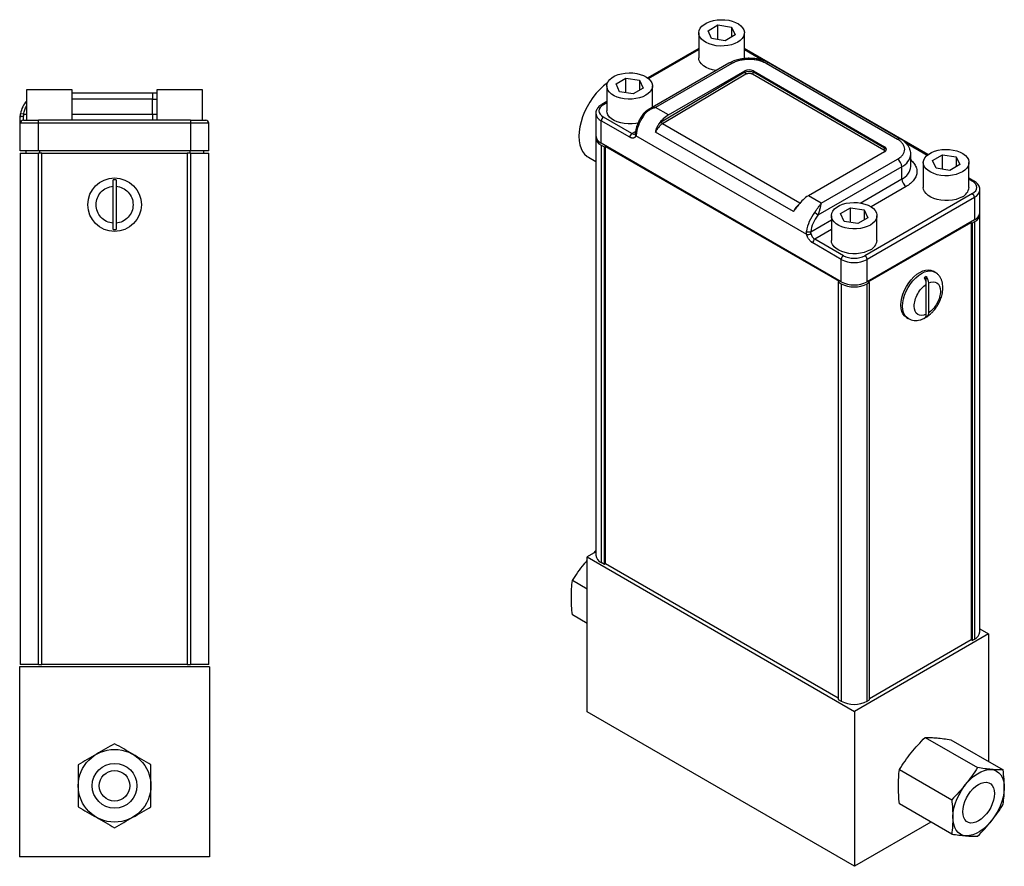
# Model space of a CAD drawing. Header units: inches. Extents: x 1.4 to 26.4, y 2.7 to 20.
# Tile 2 of 2: x 16.3 to 26.4, y 7.3 to 16. Entities that reach past the tile are written whole.
import ezdxf

# ---------------------------------------------------------------- set-up
doc = ezdxf.new("R2010")
doc.units = ezdxf.units.IN
doc.header["$LTSCALE"] = 2
doc.header["$MEASUREMENT"] = 0

msp = doc.modelspace()

# ---------------------------------------------------------------- linework, layer by layer
at = {"color": 7, "linetype": 'Continuous', "lineweight": 25}
for p, q in [((23.326, 15.865), (23.428, 15.924)), ((23.428, 15.924), (23.567, 15.902)), ((23.428, 15.774), (23.428, 15.924)), ((23.567, 15.902), (23.605, 15.822)), ((23.567, 15.902), (23.567, 15.8)), ((23.231, 15.843), (23.231, 15.588)), ((23.363, 15.784), (23.326, 15.865)), ((23.503, 15.763), (23.363, 15.784)), ((23.605, 15.822), (23.503, 15.763)), ((23.7, 15.588), (23.7, 15.843)), ((23.231, 15.683), (22.707, 15.38)), ((25.586, 14.594), (23.7, 15.683)), ((23.7, 15.588), (23.699, 15.579)), ((23.539, 15.531), (22.712, 15.054)), ((23.571, 15.528), (22.787, 15.076)), ((25.273, 14.75), (23.924, 15.528)), ((25.304, 14.753), (23.955, 15.531)), ((22.381, 15.319), (22.483, 15.378)), ((22.483, 15.378), (22.623, 15.357)), ((22.483, 15.229), (22.483, 15.378)), ((23.703, 15.439), (22.846, 14.927)), ((23.714, 15.42), (22.857, 14.908)), ((22.92, 15), (23.703, 15.452)), ((23.703, 15.439), (23.703, 15.452)), ((23.781, 15.421), (25.13, 14.643)), ((23.792, 15.452), (25.14, 14.673)), ((23.792, 15.439), (23.792, 15.452)), ((25.14, 14.661), (23.792, 15.439)), ((22.286, 15.298), (22.286, 15.043)), ((22.418, 15.239), (22.381, 15.319)), ((22.66, 15.276), (22.558, 15.217)), ((22.623, 15.357), (22.66, 15.276)), ((22.623, 15.357), (22.623, 15.255)), ((22.755, 15.079), (22.755, 15.298)), ((16.327, 15.258), (16.327, 14.946)), ((16.562, 15.258), (16.327, 15.258)), ((16.796, 15.258), (16.562, 15.258)), ((16.796, 14.946), (16.796, 15.258)), ((16.796, 15.226), (17.619, 15.226)), ((17.619, 15.226), (17.619, 15.163)), ((17.619, 15.226), (17.663, 15.226)), ((17.663, 15.258), (17.663, 14.946)), ((17.898, 15.258), (17.663, 15.258)), ((18.132, 15.258), (17.898, 15.258)), ((18.132, 14.946), (18.132, 15.258)), ((22.558, 15.217), (22.418, 15.239)), ((17.619, 15.008), (17.619, 15.163)), ((22.286, 15.137), (22.235, 15.108)), ((22.92, 15), (22.787, 15.076)), ((16.296, 15.008), (16.265, 15.013)), ((16.293, 14.946), (16.293, 14.987)), ((17.619, 15.008), (17.619, 14.946)), ((22.174, 15.017), (22.174, 14.787)), ((22.544, 14.809), (22.251, 14.979)), ((22.716, 15.056), (22.712, 15.053)), ((16.449, 14.915), (16.262, 14.915)), ((16.262, 14.633), (16.262, 14.915)), ((16.449, 14.915), (16.449, 14.946)), ((18.01, 14.946), (16.449, 14.946)), ((18.01, 14.915), (16.449, 14.915)), ((16.449, 14.633), (16.449, 14.915)), ((18.01, 14.946), (18.01, 14.915)), ((18.198, 14.915), (18.01, 14.915)), ((18.01, 14.915), (18.01, 14.633)), ((18.198, 14.633), (18.198, 14.915)), ((22.229, 14.71), (22.229, 14.94)), ((22.522, 14.771), (22.229, 14.94)), ((22.174, 14.767), (22.174, 10.481)), ((24.339, 13.772), (22.584, 14.785)), ((24.202, 14.008), (22.787, 14.825)), ((24.695, 13.287), (22.229, 14.71)), ((22.229, 14.691), (22.262, 14.672)), ((22.229, 14.691), (22.229, 10.404)), ((22.262, 14.672), (22.273, 14.678)), ((22.262, 10.385), (22.262, 14.672)), ((22.273, 14.678), (24.672, 13.293)), ((22.273, 10.391), (22.273, 14.678)), ((25.14, 14.661), (25.14, 14.673)), ((16.449, 14.633), (16.262, 14.633)), ((16.262, 14.609), (16.262, 9.359)), ((16.262, 14.609), (16.45, 14.609)), ((16.318, 14.633), (16.318, 14.609)), ((18.01, 14.633), (16.449, 14.633)), ((16.45, 9.359), (16.45, 14.609)), ((16.482, 14.609), (16.45, 14.609)), ((16.482, 9.359), (16.482, 14.609)), ((16.482, 14.609), (17.977, 14.609)), ((17.977, 14.609), (17.977, 9.359)), ((18.01, 14.609), (17.977, 14.609)), ((18.198, 14.633), (18.01, 14.633)), ((18.01, 14.609), (18.01, 9.359)), ((18.01, 14.609), (18.198, 14.609)), ((18.142, 14.633), (18.142, 14.609)), ((18.198, 9.359), (18.198, 14.609)), ((22.097, 14.566), (22.174, 14.521)), ((25.14, 14.622), (24.357, 14.17)), ((25.408, 14.47), (25.408, 14.597)), ((25.632, 14.533), (25.734, 14.592)), ((25.734, 14.592), (25.874, 14.57)), ((25.734, 14.443), (25.734, 14.592)), ((25.874, 14.57), (25.911, 14.49)), ((25.874, 14.57), (25.874, 14.468)), ((25.317, 14.469), (24.454, 13.971)), ((24.489, 14.094), (25.273, 14.546)), ((25.317, 14.343), (25.317, 14.469)), ((25.537, 14.512), (25.537, 14.256)), ((25.67, 14.453), (25.632, 14.533)), ((25.911, 14.49), (25.809, 14.431)), ((26.006, 14.256), (26.006, 14.512)), ((25.809, 14.431), (25.67, 14.453)), ((17.215, 13.889), (17.215, 14.268)), ((17.245, 14.268), (17.245, 13.889)), ((26.057, 14.322), (26.006, 14.351)), ((24.489, 14.094), (24.357, 14.17)), ((26.041, 14.193), (24.938, 13.555)), ((26.118, 14.001), (26.118, 14.231)), ((26.063, 14.154), (24.96, 13.517)), ((26.063, 14.154), (26.063, 13.924)), ((24.593, 13.966), (24.593, 13.711)), ((24.688, 13.988), (24.79, 14.047)), ((24.725, 13.907), (24.688, 13.988)), ((24.79, 14.047), (24.929, 14.025)), ((24.79, 13.897), (24.79, 14.047)), ((24.929, 14.025), (24.967, 13.945)), ((24.929, 14.025), (24.929, 13.923)), ((25.061, 13.711), (25.061, 13.966)), ((26.118, 9.694), (26.118, 13.981)), ((24.864, 13.886), (24.725, 13.907)), ((24.967, 13.945), (24.864, 13.886)), ((26.063, 13.924), (24.96, 13.287)), ((24.972, 13.287), (26.03, 13.897)), ((26.03, 13.897), (26.04, 13.891)), ((26.03, 13.897), (26.03, 9.61)), ((26.063, 13.904), (26.04, 13.891)), ((26.04, 13.891), (26.04, 9.604)), ((26.063, 13.904), (26.063, 9.618)), ((24.695, 13.517), (24.401, 13.686)), ((24.717, 13.555), (24.423, 13.725)), ((24.695, 13.287), (24.695, 13.517)), ((24.96, 13.287), (24.96, 13.517)), ((25.656, 13.387), (25.638, 13.398)), ((24.672, 13.293), (24.661, 13.287)), ((24.661, 13.287), (24.694, 13.268)), ((24.661, 13.287), (24.661, 9)), ((24.694, 13.268), (24.694, 8.981)), ((24.983, 13.281), (24.96, 13.268)), ((24.96, 8.981), (24.96, 13.268)), ((24.983, 13.281), (24.972, 13.287)), ((24.983, 8.994), (24.983, 13.281)), ((25.568, 13.263), (25.568, 13.341)), ((25.568, 12.954), (25.568, 13.263)), ((25.589, 13.275), (25.589, 12.966)), ((25.568, 12.925), (25.568, 12.954)), ((25.363, 12.921), (25.381, 12.911)), ((22.153, 10.502), (22.174, 10.524)), ((22.174, 10.514), (22.084, 10.462)), ((22.084, 10.462), (24.829, 8.877)), ((22.084, 8.871), (22.084, 10.462)), ((22.262, 10.385), (22.229, 10.404)), ((22.273, 10.391), (22.262, 10.385)), ((24.661, 9.012), (22.273, 10.391)), ((22.084, 10.132), (21.933, 10.219)), ((22.084, 9.779), (21.933, 9.867)), ((26.118, 9.724), (26.207, 9.673)), ((26.207, 9.673), (24.829, 8.877)), ((26.03, 9.61), (24.983, 9.006)), ((26.04, 9.604), (26.03, 9.61)), ((26.04, 9.604), (26.063, 9.618)), ((26.207, 9.673), (26.207, 8.363)), ((18.204, 9.334), (16.255, 9.334)), ((16.255, 9.334), (16.255, 7.385)), ((16.45, 9.359), (16.262, 9.359)), ((16.45, 9.359), (16.482, 9.359)), ((17.977, 9.359), (16.482, 9.359)), ((17.977, 9.359), (18.01, 9.359)), ((18.198, 9.359), (18.01, 9.359)), ((18.204, 9.334), (18.204, 7.385)), ((24.661, 9), (24.694, 8.981)), ((24.96, 8.981), (24.983, 8.994)), ((24.829, 7.286), (22.084, 8.871)), ((24.829, 8.877), (24.829, 7.286)), ((25.556, 8.609), (26.094, 8.299)), ((25.821, 8.585), (26.358, 8.275)), ((25.292, 8.28), (25.829, 7.97)), ((25.829, 7.617), (25.292, 7.927)), ((25.616, 7.74), (24.829, 7.286)), ((18.204, 7.385), (16.255, 7.385))]:
    msp.add_line(p, q, dxfattribs=at)
at = {"color": 8, "linetype": 'Continuous', "lineweight": 25}
for p, q in [((22.714, 15.374), (23.231, 15.672)), ((23.7, 15.672), (23.898, 15.557)), ((17.619, 15.163), (16.796, 15.163)), ((17.619, 15.163), (17.663, 15.163)), ((22.251, 15.106), (22.286, 15.127)), ((16.296, 15.008), (16.327, 15.008)), ((16.796, 15.008), (17.619, 15.008)), ((17.619, 15.008), (17.663, 15.008)), ((24.27, 14.093), (22.857, 14.908)), ((22.544, 14.809), (22.582, 14.831)), ((25.348, 14.72), (25.578, 14.588)), ((16.458, 14.633), (16.458, 14.609)), ((18.002, 14.633), (18.002, 14.609)), ((24.89, 14.096), (25.317, 14.343)), ((25.361, 14.266), (25, 14.058)), ((26.006, 14.34), (26.041, 14.32)), ((24.381, 13.802), (24.593, 13.925)), ((24.593, 13.823), (24.423, 13.725))]:
    msp.add_line(p, q, dxfattribs=at)
at = {"color": 7, "linetype": 'Continuous', "lineweight": 25, "flags": 128}
for points in [[(23.631, 15.747), (23.601, 15.733), (23.566, 15.721), (23.529, 15.713), (23.49, 15.709), (23.45, 15.708), (23.411, 15.711), (23.373, 15.719), (23.338, 15.729), (23.307, 15.743), (23.28, 15.76), (23.258, 15.78), (23.243, 15.801), (23.233, 15.823), (23.231, 15.846), (23.235, 15.869), (23.246, 15.891), (23.263, 15.912), (23.286, 15.93), (23.314, 15.947), (23.347, 15.96), (23.382, 15.97), (23.421, 15.976), (23.46, 15.978), (23.5, 15.977), (23.539, 15.972), (23.575, 15.963), (23.609, 15.95), (23.638, 15.935), (23.662, 15.916), (23.681, 15.896), (23.693, 15.874), (23.699, 15.852), (23.698, 15.829), (23.691, 15.806), (23.677, 15.785), (23.657, 15.765), (23.631, 15.747)], [(23.409, 15.456), (23.373, 15.463), (23.338, 15.474), (23.307, 15.488), (23.28, 15.505), (23.258, 15.524), (23.243, 15.546), (23.233, 15.568), (23.231, 15.588)], [(22.686, 15.202), (22.656, 15.187), (22.622, 15.176), (22.584, 15.168), (22.545, 15.163), (22.506, 15.163), (22.466, 15.166), (22.429, 15.173), (22.393, 15.184), (22.362, 15.198), (22.335, 15.215), (22.314, 15.234), (22.298, 15.255), (22.289, 15.278), (22.286, 15.301), (22.29, 15.323), (22.301, 15.345), (22.318, 15.366), (22.341, 15.385), (22.369, 15.401), (22.402, 15.414), (22.438, 15.424), (22.476, 15.431), (22.516, 15.433), (22.555, 15.432), (22.594, 15.426), (22.63, 15.417), (22.664, 15.405), (22.693, 15.389), (22.717, 15.371), (22.736, 15.351), (22.749, 15.329), (22.754, 15.306), (22.754, 15.283), (22.746, 15.261), (22.732, 15.239), (22.712, 15.22), (22.686, 15.202)], [(22.294, 15.332), (22.292, 15.33), (22.252, 15.299), (22.214, 15.263), (22.177, 15.223), (22.143, 15.179), (22.111, 15.133), (22.083, 15.084), (22.058, 15.033), (22.037, 14.981), (22.021, 14.929), (22.009, 14.878), (22.002, 14.828), (21.999, 14.781), (22.002, 14.736), (22.009, 14.694), (22.021, 14.657), (22.037, 14.624), (22.058, 14.597), (22.083, 14.575), (22.097, 14.566)], [(16.293, 14.987), (16.287, 14.986), (16.281, 14.986), (16.276, 14.985), (16.271, 14.983), (16.267, 14.982), (16.264, 14.98), (16.262, 14.978), (16.262, 14.976)], [(22.607, 14.917), (22.584, 14.912), (22.545, 14.908), (22.506, 14.908), (22.466, 14.911), (22.429, 14.918), (22.393, 14.929), (22.362, 14.943), (22.335, 14.96), (22.314, 14.979), (22.298, 15), (22.289, 15.023), (22.286, 15.043)], [(25.938, 14.416), (25.907, 14.401), (25.873, 14.389), (25.836, 14.381), (25.797, 14.377), (25.757, 14.376), (25.718, 14.38), (25.68, 14.387), (25.645, 14.398), (25.613, 14.412), (25.586, 14.429), (25.565, 14.448), (25.549, 14.469), (25.54, 14.491), (25.537, 14.514), (25.542, 14.537), (25.552, 14.559), (25.57, 14.58), (25.593, 14.599), (25.621, 14.615), (25.653, 14.628), (25.689, 14.638), (25.727, 14.644), (25.767, 14.647), (25.806, 14.645), (25.845, 14.64), (25.882, 14.631), (25.915, 14.619), (25.944, 14.603), (25.969, 14.585), (25.987, 14.565), (26, 14.543), (26.006, 14.52), (26.005, 14.497), (25.997, 14.475), (25.983, 14.453), (25.963, 14.433), (25.938, 14.416)], [(25.938, 14.161), (25.907, 14.146), (25.873, 14.134), (25.836, 14.126), (25.797, 14.122), (25.757, 14.121), (25.718, 14.125), (25.68, 14.132), (25.645, 14.143), (25.613, 14.157), (25.586, 14.174), (25.565, 14.193), (25.549, 14.214), (25.54, 14.236), (25.537, 14.256)], [(24.993, 13.87), (24.962, 13.856), (24.928, 13.844), (24.891, 13.836), (24.852, 13.832), (24.812, 13.831), (24.773, 13.835), (24.735, 13.842), (24.7, 13.852), (24.669, 13.867), (24.642, 13.883), (24.62, 13.903), (24.604, 13.924), (24.595, 13.946), (24.593, 13.969), (24.597, 13.992), (24.608, 14.014), (24.625, 14.035), (24.648, 14.053), (24.676, 14.07), (24.708, 14.083), (24.744, 14.093), (24.783, 14.099), (24.822, 14.101), (24.862, 14.1), (24.9, 14.095), (24.937, 14.086), (24.97, 14.073), (25, 14.058), (25.024, 14.04), (25.043, 14.019), (25.055, 13.997), (25.061, 13.975), (25.06, 13.952), (25.053, 13.929), (25.039, 13.908), (25.018, 13.888), (24.993, 13.87)], [(24.993, 13.615), (24.962, 13.601), (24.928, 13.589), (24.891, 13.581), (24.852, 13.576), (24.812, 13.576), (24.773, 13.579), (24.735, 13.587), (24.7, 13.597), (24.669, 13.611), (24.642, 13.628), (24.62, 13.648), (24.604, 13.669), (24.595, 13.691), (24.593, 13.711)], [(25.363, 12.921), (25.363, 12.921), (25.344, 12.937), (25.328, 12.957), (25.316, 12.983), (25.309, 13.013), (25.307, 13.047), (25.309, 13.084), (25.316, 13.122), (25.328, 13.161), (25.344, 13.201), (25.363, 13.239), (25.387, 13.275), (25.413, 13.308), (25.441, 13.338), (25.471, 13.364), (25.501, 13.384), (25.531, 13.399), (25.561, 13.408), (25.589, 13.41), (25.615, 13.407), (25.638, 13.398)], [(26.333, 8.224), (26.349, 8.196), (26.36, 8.163), (26.367, 8.126), (26.368, 8.085), (26.365, 8.042), (26.357, 7.997), (26.344, 7.95), (26.327, 7.904), (26.306, 7.858), (26.28, 7.814), (26.252, 7.772), (26.221, 7.733), (26.187, 7.698), (26.153, 7.668), (26.117, 7.642), (26.081, 7.623), (26.045, 7.609), (26.011, 7.601), (25.978, 7.599), (25.948, 7.604), (25.92, 7.615), (25.896, 7.633), (25.876, 7.656), (25.86, 7.684), (25.849, 7.717), (25.843, 7.754), (25.841, 7.794), (25.844, 7.838), (25.852, 7.883), (25.865, 7.929), (25.882, 7.976), (25.904, 8.021), (25.929, 8.066), (25.958, 8.108), (25.989, 8.146), (26.022, 8.181), (26.057, 8.212), (26.093, 8.237), (26.129, 8.257), (26.164, 8.271), (26.199, 8.279), (26.231, 8.28), (26.262, 8.275), (26.289, 8.264), (26.313, 8.247), (26.333, 8.224)], [(26.245, 8.115), (26.257, 8.092), (26.265, 8.065), (26.267, 8.034), (26.265, 8), (26.257, 7.964), (26.245, 7.927), (26.229, 7.891), (26.209, 7.856), (26.186, 7.824), (26.16, 7.796), (26.133, 7.771), (26.105, 7.752), (26.077, 7.739), (26.049, 7.731), (26.023, 7.73), (26, 7.736), (25.98, 7.747), (25.964, 7.765), (25.952, 7.787), (25.945, 7.815), (25.942, 7.846), (25.945, 7.88), (25.952, 7.916), (25.964, 7.952), (25.98, 7.989), (26, 8.023), (26.023, 8.055), (26.049, 8.084), (26.077, 8.108), (26.105, 8.127), (26.133, 8.141), (26.16, 8.148), (26.186, 8.149), (26.209, 8.144), (26.229, 8.132), (26.245, 8.115)]]:
    msp.add_lwpolyline(points, dxfattribs=at)
at = {"color": 8, "linetype": 'Continuous', "lineweight": 25, "flags": 128}
for points in [[(22.674, 15.007), (22.67, 15.009), (22.667, 15.011), (22.664, 15.012), (22.662, 15.012), (22.661, 15.011)], [(22.591, 14.814), (22.587, 14.817), (22.584, 14.82), (22.582, 14.823), (22.581, 14.826), (22.581, 14.827)], [(25.381, 12.911), (25.361, 12.926), (25.345, 12.947), (25.334, 12.973), (25.327, 13.003), (25.324, 13.037), (25.327, 13.073), (25.334, 13.112), (25.345, 13.151), (25.361, 13.19), (25.381, 13.229), (25.404, 13.265), (25.43, 13.298), (25.459, 13.328), (25.488, 13.353), (25.519, 13.374), (25.549, 13.389), (25.579, 13.397), (25.607, 13.4), (25.633, 13.397), (25.656, 13.387), (25.657, 13.387)]]:
    msp.add_lwpolyline(points, dxfattribs=at)
at = {"color": 7, "linetype": 'Continuous', "lineweight": 25}
for centre, radius in [((17.23, 14.079), 0.275), ((17.23, 8.113), 0.373), ((17.23, 8.113), 0.23), ((17.23, 8.113), 0.157)]:
    msp.add_circle(centre, radius, dxfattribs=at)
at = {"color": 8, "linetype": 'Continuous', "lineweight": 25}
for centre, radius, start, end in [((23.552, 15.503), 0.0314, 54.3824, 114.3071), ((23.942, 15.503), 0.0314, 65.6929, 125.6176), ((22.242, 15.094), 0.0157, 54.4134, 113.9524), ((22.268, 15.027), 0.0945, 186.1206, 245.5881), ((22.563, 14.834), 0.0308, 233.7319, 294.9593), ((22.599, 14.802), 0.0226, 161.5235, 229.8511), ((25.291, 14.724), 0.0315, 65.9338, 125.5966), ((25.253, 14.612), 0.156, 294.0843, 354.4934), ((25.253, 14.485), 0.156, 294.0743, 354.6056), ((26.051, 14.307), 0.0157, 66.0303, 125.5881), ((26.026, 14.239), 0.0922, 293.6575, 355.412), ((24.381, 13.929), 0.195, 127.3576, 156.2576)]:
    msp.add_arc(centre, radius, start, end, dxfattribs=at)
at = {"color": 7, "linetype": 'Continuous', "lineweight": 25}
for centre, radius, start, end in [((23.747, 15.367), 0.0961, 62.6097, 117.3903), ((23.727, 15.44), 0.0234, 183.6388, 237.5208), ((23.768, 15.44), 0.0231, 303.2297, 357.3477), ((16.512, 14.976), 0.25, 137.5189, 171.4559), ((22.277, 14.938), 0.048, 122.6055, 177.3945), ((22.988, 14.757), 0.401, 141.347, 171.7316), ((23.094, 14.713), 0.336, 121.3292, 144.4669), ((16.293, 14.915), 0.0312, 90, 180), ((18.167, 14.915), 0.0313, 0, 90), ((22.961, 14.75), 0.19, 123.1116, 156.5236), ((22.87, 14.928), 0.0234, 183.6388, 237.5208), ((22.268, 14.796), 0.0943, 185.6948, 245.6253), ((22.264, 14.773), 0.0896, 177.766, 246.9277), ((22.57, 14.769), 0.048, 122.6055, 177.3945), ((25.13, 14.648), 0.0273, 290.7834, 69.2166), ((25.117, 14.662), 0.0231, 303.2297, 357.3477), ((25.221, 14.465), 0.0961, 2.6055, 57.3945), ((17.23, 14.079), 0.255, 86.6252, 93.3748), ((25.413, 14.347), 0.0961, 182.6055, 237.3945), ((24.531, 13.884), 0.336, 121.3292, 144.4669), ((25.889, 14.268), 0.118, 294.4756, 354.2042), ((26.015, 14.152), 0.048, 2.6055, 57.3945), ((24.734, 13.748), 0.401, 141.347, 171.7316), ((24.357, 13.889), 0.127, 40.1489, 59.9206), ((26.025, 14.01), 0.0943, 294.3747, 354.3052), ((26.03, 13.985), 0.0873, 292.0528, 3.2534), ((17.23, 14.079), 0.255, 266.6252, 273.3748), ((24.363, 13.855), 0.0558, 241.5925, 288.1808), ((24.344, 13.848), 0.0761, 265.9189, 299.4458), ((24.476, 13.807), 0.0977, 194.6814, 237.1121), ((24.449, 13.684), 0.048, 122.6055, 177.3945), ((24.944, 13.723), 0.118, 294.4756, 354.2042), ((24.742, 13.515), 0.048, 122.6055, 177.3945), ((24.912, 13.515), 0.048, 2.6055, 57.3945), ((24.827, 13.773), 0.288, 242.6097, 297.3903), ((24.827, 13.524), 0.289, 242.6097, 297.3903), ((24.827, 13.543), 0.288, 242.6097, 297.3903), ((25.677, 13.127), 0.24, 117.0735, 122.9212), ((25.438, 13.127), 0.24, 297.0735, 302.9212), ((22.268, 10.49), 0.0946, 185.6948, 245.6253), ((26.024, 9.704), 0.0946, 294.3747, 354.3052), ((24.827, 9.237), 0.289, 242.6097, 297.3903)]:
    msp.add_arc(centre, radius, start, end, dxfattribs=at)
for points, knots in [([(23.747, 15.582), (23.733, 15.582), (23.712, 15.581), (23.682, 15.578), (23.657, 15.574), (23.628, 15.567), (23.599, 15.559), (23.57, 15.547), (23.55, 15.538), (23.541, 15.532), (23.539, 15.531)], [0, 0, 0, 0, 0.192408, 0.271113, 0.401058, 0.53504, 0.677953, 0.826234, 0.978645, 1, 1, 1, 1]), ([(23.955, 15.531), (23.946, 15.536), (23.928, 15.546), (23.897, 15.558), (23.864, 15.568), (23.834, 15.575), (23.807, 15.579), (23.779, 15.581), (23.759, 15.582), (23.747, 15.582)], [0, 0, 0, 0, 0.14992, 0.317119, 0.475588, 0.625731, 0.7341, 0.849765, 1, 1, 1, 1]), ([(23.924, 15.528), (23.922, 15.53), (23.918, 15.532), (23.911, 15.536), (23.904, 15.539), (23.896, 15.542), (23.885, 15.547), (23.869, 15.553), (23.846, 15.559), (23.823, 15.564), (23.79, 15.569), (23.747, 15.572), (23.704, 15.569), (23.672, 15.564), (23.648, 15.559), (23.626, 15.553), (23.608, 15.546), (23.593, 15.54), (23.582, 15.534), (23.574, 15.53), (23.571, 15.528)], [0, 0, 0, 0, 0.0233358, 0.0466288, 0.0699105, 0.0932121, 0.1165649, 0.1783022, 0.2400921, 0.3044035, 0.3687678, 0.5000056, 0.6312435, 0.695555, 0.7599192, 0.8216565, 0.8834464, 0.92231, 0.9611128, 1, 1, 1, 1]), ([(23.714, 15.42), (23.715, 15.421), (23.717, 15.422), (23.72, 15.424), (23.724, 15.425), (23.73, 15.427), (23.738, 15.428), (23.748, 15.429), (23.757, 15.429), (23.765, 15.427), (23.772, 15.425), (23.777, 15.423), (23.78, 15.422), (23.781, 15.421)], [0, 0, 0, 0, 0.052807, 0.110427, 0.172871, 0.240209, 0.391537, 0.500059, 0.608835, 0.759895, 0.848708, 0.928714, 1, 1, 1, 1]), ([(22.235, 15.108), (22.234, 15.107), (22.226, 15.103), (22.213, 15.093), (22.197, 15.078), (22.185, 15.061), (22.177, 15.042), (22.173, 15.027), (22.174, 15.018), (22.174, 15.016)], [0, 0, 0, 0, 0.038295, 0.215669, 0.396137, 0.578755, 0.763591, 0.953276, 1, 1, 1, 1]), ([(22.787, 15.076), (22.785, 15.076), (22.78, 15.074), (22.77, 15.071), (22.756, 15.066), (22.741, 15.059), (22.725, 15.051), (22.711, 15.042), (22.699, 15.033), (22.689, 15.024), (22.681, 15.016), (22.677, 15.01), (22.674, 15.007)], [0, 0, 0, 0, 0.046628, 0.125031, 0.250332, 0.385259, 0.500578, 0.630246, 0.749651, 0.835735, 0.91911, 1, 1, 1, 1]), ([(16.262, 14.976), (16.262, 14.978), (16.262, 14.982), (16.262, 14.988), (16.262, 14.994), (16.263, 15), (16.264, 15.007), (16.264, 15.011), (16.265, 15.013)], [0, 0, 0, 0, 0.1659192, 0.3315248, 0.4972784, 0.6636401, 0.8310651, 1, 1, 1, 1]), ([(16.262, 14.915), (16.262, 14.915), (16.262, 14.915), (16.262, 14.915), (16.262, 14.916), (16.262, 14.917), (16.262, 14.919), (16.262, 14.924), (16.262, 14.931), (16.262, 14.94), (16.262, 14.95), (16.262, 14.959), (16.262, 14.967), (16.262, 14.973), (16.262, 14.976)], [0, 0, 0, 0, 0.048984, 0.097724, 0.14639, 0.195159, 0.244202, 0.372023, 0.500031, 0.627852, 0.755859, 0.837333, 0.918445, 1, 1, 1, 1]), ([(22.661, 15.011), (22.66, 15.009), (22.653, 15.001), (22.642, 14.985), (22.633, 14.971), (22.629, 14.964)], [0, 0, 0, 0, 0.138451, 0.558182, 1, 1, 1, 1]), ([(22.712, 15.054), (22.703, 15.048), (22.683, 15.036), (22.669, 15.02), (22.661, 15.011)], [0, 0, 0, 0, 0.487188, 1, 1, 1, 1]), ([(22.629, 14.964), (22.623, 14.952), (22.614, 14.936), (22.603, 14.911), (22.595, 14.89), (22.588, 14.865), (22.583, 14.844), (22.582, 14.831), (22.582, 14.827)], [0, 0, 0, 0, 0.259602, 0.365173, 0.539222, 0.718086, 0.908222, 1, 1, 1, 1]), ([(22.787, 14.825), (22.788, 14.828), (22.789, 14.834), (22.791, 14.841), (22.793, 14.849), (22.796, 14.858), (22.8, 14.869), (22.805, 14.88), (22.81, 14.89), (22.816, 14.9), (22.82, 14.905), (22.821, 14.908)], [0, 0, 0, 0, 0.103438, 0.18667, 0.249696, 0.381921, 0.499629, 0.640136, 0.770202, 0.890058, 1, 1, 1, 1]), ([(22.584, 14.785), (22.584, 14.784), (22.583, 14.782), (22.581, 14.779), (22.579, 14.776), (22.577, 14.773), (22.574, 14.769), (22.568, 14.766), (22.56, 14.763), (22.551, 14.762), (22.543, 14.763), (22.535, 14.765), (22.529, 14.768), (22.524, 14.77), (22.522, 14.771)], [0, 0, 0, 0, 0.048984, 0.097724, 0.14639, 0.195159, 0.244202, 0.372023, 0.500031, 0.627852, 0.755859, 0.837333, 0.918445, 1, 1, 1, 1]), ([(22.577, 14.81), (22.577, 14.809), (22.576, 14.806), (22.576, 14.806), (22.576, 14.806), (22.576, 14.806)], [0, 0, 0, 0, 0.288061, 0.764725, 1, 1, 1, 1]), ([(22.581, 14.827), (22.581, 14.823), (22.58, 14.816), (22.578, 14.812), (22.578, 14.81)], [0, 0, 0, 0, 0.569609, 1, 1, 1, 1]), ([(22.591, 14.814), (22.59, 14.812), (22.59, 14.809), (22.589, 14.804), (22.588, 14.799), (22.587, 14.794), (22.586, 14.789), (22.585, 14.787), (22.584, 14.785)], [0, 0, 0, 0, 0.168935, 0.33636, 0.502722, 0.668475, 0.834081, 1, 1, 1, 1]), ([(25.273, 14.546), (25.275, 14.547), (25.279, 14.55), (25.285, 14.554), (25.291, 14.558), (25.296, 14.562), (25.305, 14.568), (25.315, 14.578), (25.326, 14.591), (25.334, 14.604), (25.343, 14.623), (25.348, 14.648), (25.343, 14.673), (25.334, 14.692), (25.326, 14.705), (25.315, 14.718), (25.304, 14.728), (25.293, 14.737), (25.283, 14.744), (25.276, 14.748), (25.273, 14.75)], [0, 0, 0, 0, 0.023336, 0.046629, 0.069911, 0.093212, 0.116565, 0.178302, 0.240092, 0.304403, 0.368768, 0.500006, 0.631244, 0.695555, 0.759919, 0.821657, 0.883446, 0.92231, 0.961113, 1, 1, 1, 1]), ([(25.408, 14.596), (25.408, 14.597), (25.409, 14.608), (25.405, 14.63), (25.396, 14.659), (25.38, 14.686), (25.361, 14.71), (25.336, 14.732), (25.317, 14.746), (25.305, 14.752), (25.304, 14.753)], [0, 0, 0, 0, 0.015724, 0.172825, 0.339954, 0.494841, 0.654331, 0.816724, 0.979183, 1, 1, 1, 1]), ([(17.215, 13.889), (17.167, 13.893), (17.123, 13.915), (17.058, 13.985), (17.04, 14.031), (17.04, 14.127), (17.058, 14.173), (17.123, 14.243), (17.167, 14.264), (17.215, 14.268)], [0, 0, 0, 0, 0.25, 0.25, 0.5, 0.5, 0.75, 0.75, 1, 1, 1, 1]), ([(17.215, 14.268), (17.215, 14.274), (17.215, 14.281), (17.215, 14.292), (17.215, 14.298), (17.215, 14.315), (17.215, 14.325), (17.215, 14.333)], [0, 0, 0, 0, 0.25, 0.25, 0.5, 0.5, 1, 1, 1, 1]), ([(17.245, 14.333), (17.245, 14.329), (17.245, 14.325), (17.245, 14.315), (17.245, 14.31), (17.245, 14.293), (17.245, 14.281), (17.245, 14.268)], [0, 0, 0, 0, 0.25, 0.25, 0.5, 0.5, 1, 1, 1, 1]), ([(17.245, 14.268), (17.292, 14.264), (17.337, 14.243), (17.402, 14.173), (17.42, 14.127), (17.42, 14.031), (17.402, 13.985), (17.337, 13.915), (17.292, 13.893), (17.245, 13.889)], [0, 0, 0, 0, 0.25, 0.25, 0.5, 0.5, 0.75, 0.75, 1, 1, 1, 1]), ([(26.118, 14.232), (26.118, 14.237), (26.117, 14.25), (26.11, 14.27), (26.098, 14.289), (26.081, 14.306), (26.067, 14.316), (26.058, 14.321), (26.057, 14.322)], [0, 0, 0, 0, 0.1565152, 0.3549801, 0.5588312, 0.7657331, 0.9697044, 1, 1, 1, 1]), ([(24.258, 14.079), (24.257, 14.077), (24.254, 14.073), (24.25, 14.068), (24.245, 14.062), (24.241, 14.056), (24.235, 14.05), (24.23, 14.043), (24.223, 14.034), (24.216, 14.026), (24.209, 14.017), (24.205, 14.011), (24.202, 14.008)], [0, 0, 0, 0, 0.072212, 0.148782, 0.229807, 0.315373, 0.405551, 0.500401, 0.618084, 0.750325, 0.85242, 1, 1, 1, 1]), ([(24.42, 13.999), (24.422, 14.001), (24.425, 14.004), (24.429, 14.01), (24.433, 14.015), (24.436, 14.02), (24.442, 14.028), (24.449, 14.039), (24.458, 14.051), (24.466, 14.063), (24.474, 14.074), (24.481, 14.083), (24.486, 14.09), (24.488, 14.093), (24.489, 14.094)], [0, 0, 0, 0, 0.0482501, 0.0973629, 0.1473893, 0.1983776, 0.2503736, 0.3697607, 0.4994377, 0.6147409, 0.7496762, 0.8749733, 0.9533787, 1, 1, 1, 1]), ([(24.454, 13.971), (24.455, 13.973), (24.457, 13.977), (24.459, 13.983), (24.462, 13.988), (24.464, 13.994), (24.466, 14), (24.469, 14.009), (24.473, 14.023), (24.476, 14.034), (24.478, 14.041), (24.479, 14.045), (24.48, 14.052), (24.482, 14.06), (24.484, 14.071), (24.487, 14.082), (24.489, 14.09), (24.489, 14.094)], [0, 0, 0, 0, 0.0430242, 0.0853589, 0.1271202, 0.1684055, 0.209294, 0.2498472, 0.3757769, 0.4989836, 0.5098804, 0.541323, 0.5930587, 0.6647951, 0.7563667, 0.8679089, 1, 1, 1, 1]), ([(17.215, 13.824), (17.215, 13.828), (17.215, 13.833), (17.215, 13.843), (17.215, 13.848), (17.215, 13.865), (17.215, 13.877), (17.215, 13.889)], [0, 0, 0, 0, 0.25, 0.25, 0.5, 0.5, 1, 1, 1, 1]), ([(17.245, 13.889), (17.245, 13.883), (17.245, 13.877), (17.245, 13.865), (17.245, 13.859), (17.245, 13.843), (17.245, 13.832), (17.245, 13.824)], [0, 0, 0, 0, 0.25, 0.25, 0.5, 0.5, 1, 1, 1, 1]), ([(24.339, 13.772), (24.338, 13.774), (24.338, 13.778), (24.337, 13.784), (24.336, 13.789), (24.336, 13.795), (24.336, 13.801), (24.337, 13.804), (24.337, 13.806)], [0, 0, 0, 0, 0.1659192, 0.3315248, 0.4972784, 0.6636401, 0.8310651, 1, 1, 1, 1]), ([(24.401, 13.686), (24.4, 13.687), (24.397, 13.689), (24.393, 13.692), (24.389, 13.694), (24.385, 13.698), (24.38, 13.703), (24.372, 13.711), (24.363, 13.722), (24.355, 13.734), (24.349, 13.745), (24.345, 13.755), (24.341, 13.764), (24.34, 13.77), (24.339, 13.772)], [0, 0, 0, 0, 0.048984, 0.097724, 0.14639, 0.195159, 0.244202, 0.372023, 0.500031, 0.627852, 0.755859, 0.837333, 0.918445, 1, 1, 1, 1]), ([(25.687, 13.052), (25.694, 13.064), (25.704, 13.082), (25.715, 13.109), (25.723, 13.131), (25.73, 13.159), (25.736, 13.187), (25.738, 13.216), (25.738, 13.246), (25.734, 13.275), (25.726, 13.303), (25.714, 13.329), (25.698, 13.353), (25.679, 13.373), (25.664, 13.382), (25.657, 13.386)], [0, 0, 0, 0, 0.105235, 0.146583, 0.2151, 0.285536, 0.36069, 0.438816, 0.519302, 0.601274, 0.683775, 0.766053, 0.847947, 0.930035, 1, 1, 1, 1]), ([(25.568, 12.954), (25.534, 12.937), (25.503, 12.937), (25.457, 12.968), (25.444, 12.998), (25.444, 13.076), (25.457, 13.121), (25.503, 13.205), (25.534, 13.24), (25.568, 13.263)], [0, 0, 0, 0, 0.25, 0.25, 0.5, 0.5, 0.75, 0.75, 1, 1, 1, 1]), ([(25.568, 13.263), (25.568, 13.268), (25.568, 13.273), (25.566, 13.284), (25.564, 13.29), (25.559, 13.307), (25.554, 13.318), (25.547, 13.328)], [0, 0, 0, 0, 0.25, 0.25, 0.5, 0.5, 1, 1, 1, 1]), ([(25.568, 13.341), (25.571, 13.335), (25.574, 13.33), (25.58, 13.319), (25.582, 13.313), (25.587, 13.297), (25.589, 13.285), (25.589, 13.275)], [0, 0, 0, 0, 0.25, 0.25, 0.5, 0.5, 1, 1, 1, 1]), ([(25.589, 13.275), (25.623, 13.292), (25.654, 13.292), (25.7, 13.261), (25.713, 13.231), (25.713, 13.153), (25.7, 13.108), (25.654, 13.024), (25.623, 12.988), (25.589, 12.966)], [0, 0, 0, 0, 0.25, 0.25, 0.5, 0.5, 0.75, 0.75, 1, 1, 1, 1]), ([(25.573, 12.928), (25.579, 12.932), (25.594, 12.942), (25.616, 12.961), (25.637, 12.982), (25.654, 13.002), (25.671, 13.025), (25.681, 13.042), (25.687, 13.052)], [0, 0, 0, 0, 0.138176, 0.332652, 0.522776, 0.660585, 0.798153, 1, 1, 1, 1]), ([(25.547, 12.913), (25.55, 12.914), (25.553, 12.916), (25.558, 12.921), (25.561, 12.924), (25.566, 12.935), (25.568, 12.944), (25.568, 12.954)], [0, 0, 0, 0, 0.25, 0.25, 0.5, 0.5, 1, 1, 1, 1]), ([(25.589, 12.966), (25.589, 12.961), (25.589, 12.956), (25.587, 12.947), (25.586, 12.943), (25.58, 12.933), (25.575, 12.928), (25.568, 12.925)], [0, 0, 0, 0, 0.25, 0.25, 0.5, 0.5, 1, 1, 1, 1]), ([(25.38, 12.912), (25.382, 12.911), (25.391, 12.904), (25.412, 12.897), (25.442, 12.89), (25.473, 12.89), (25.504, 12.896), (25.53, 12.904), (25.546, 12.913), (25.552, 12.916)], [0, 0, 0, 0, 0.02526, 0.194188, 0.372445, 0.539176, 0.712016, 0.889857, 1, 1, 1, 1]), ([(21.933, 10.219), (21.952, 10.248), (21.989, 10.305), (22.04, 10.374), (22.073, 10.413), (22.084, 10.425)], [0, 0, 0, 0, 0.407246, 0.814357, 1, 1, 1, 1]), ([(21.933, 9.867), (21.929, 9.898), (21.927, 9.929), (21.923, 9.99), (21.921, 10.05), (21.923, 10.107), (21.927, 10.164), (21.929, 10.192), (21.933, 10.219)], [0, 0, 0, 0, 0.25, 0.25, 0.5, 0.75, 0.75, 1, 1, 1, 1]), ([(25.292, 8.28), (25.31, 8.309), (25.33, 8.338), (25.37, 8.395), (25.412, 8.451), (25.458, 8.505), (25.506, 8.558), (25.531, 8.584), (25.556, 8.609)], [0, 0, 0, 0, 0.25, 0.25, 0.5, 0.75, 0.75, 1, 1, 1, 1]), ([(25.556, 8.609), (25.575, 8.609), (25.594, 8.609), (25.635, 8.607), (25.677, 8.604), (25.723, 8.599), (25.771, 8.593), (25.795, 8.589), (25.821, 8.585)], [0, 0, 0, 0, 0.25, 0.25, 0.5, 0.75, 0.75, 1, 1, 1, 1]), ([(17.23, 8.545), (17.199, 8.527), (17.168, 8.509), (17.105, 8.473), (17.043, 8.437), (16.981, 8.401), (16.918, 8.365), (16.887, 8.347), (16.856, 8.329)], [0, 0, 0, 0, 0.25, 0.25, 0.5, 0.75, 0.75, 1, 1, 1, 1]), ([(17.604, 8.329), (17.573, 8.347), (17.542, 8.365), (17.479, 8.401), (17.417, 8.437), (17.355, 8.473), (17.292, 8.509), (17.261, 8.527), (17.23, 8.545)], [0, 0, 0, 0, 0.25, 0.25, 0.5, 0.75, 0.75, 1, 1, 1, 1]), ([(16.856, 8.329), (16.856, 8.293), (16.856, 8.257), (16.856, 8.185), (16.856, 8.113), (16.856, 8.041), (16.856, 7.969), (16.856, 7.933), (16.856, 7.897)], [0, 0, 0, 0, 0.25, 0.25, 0.5, 0.75, 0.75, 1, 1, 1, 1]), ([(17.604, 7.897), (17.604, 7.933), (17.604, 7.969), (17.604, 8.041), (17.604, 8.113), (17.604, 8.185), (17.604, 8.257), (17.604, 8.293), (17.604, 8.329)], [0, 0, 0, 0, 0.25, 0.25, 0.5, 0.75, 0.75, 1, 1, 1, 1]), ([(26.094, 8.299), (26.075, 8.269), (26.056, 8.24), (26.015, 8.183), (25.973, 8.127), (25.927, 8.074), (25.879, 8.021), (25.855, 7.995), (25.829, 7.97)], [0, 0, 0, 0, 0.25, 0.25, 0.5, 0.75, 0.75, 1, 1, 1, 1]), ([(26.358, 8.275), (26.339, 8.275), (26.32, 8.276), (26.28, 8.277), (26.238, 8.28), (26.192, 8.285), (26.144, 8.291), (26.119, 8.295), (26.094, 8.299)], [0, 0, 0, 0, 0.25, 0.25, 0.5, 0.75, 0.75, 1, 1, 1, 1]), ([(25.292, 7.927), (25.288, 7.959), (25.286, 7.99), (25.282, 8.051), (25.28, 8.111), (25.282, 8.168), (25.286, 8.225), (25.288, 8.253), (25.292, 8.28)], [0, 0, 0, 0, 0.25, 0.25, 0.5, 0.75, 0.75, 1, 1, 1, 1]), ([(26.358, 7.923), (26.361, 7.95), (26.364, 7.978), (26.368, 8.034), (26.37, 8.092), (26.368, 8.152), (26.364, 8.213), (26.361, 8.244), (26.358, 8.275)], [0, 0, 0, 0, 0.25, 0.25, 0.5, 0.75, 0.75, 1, 1, 1, 1]), ([(16.856, 7.897), (16.887, 7.879), (16.918, 7.861), (16.981, 7.825), (17.043, 7.789), (17.105, 7.753), (17.168, 7.717), (17.199, 7.699), (17.23, 7.681)], [0, 0, 0, 0, 0.25, 0.25, 0.5, 0.75, 0.75, 1, 1, 1, 1]), ([(17.23, 7.681), (17.261, 7.699), (17.292, 7.717), (17.355, 7.753), (17.417, 7.789), (17.479, 7.825), (17.542, 7.861), (17.573, 7.879), (17.604, 7.897)], [0, 0, 0, 0, 0.25, 0.25, 0.5, 0.75, 0.75, 1, 1, 1, 1]), ([(25.829, 7.97), (25.833, 7.938), (25.835, 7.908), (25.839, 7.847), (25.841, 7.787), (25.839, 7.729), (25.835, 7.672), (25.833, 7.645), (25.829, 7.617)], [0, 0, 0, 0, 0.25, 0.25, 0.5, 0.75, 0.75, 1, 1, 1, 1]), ([(26.094, 7.594), (26.119, 7.619), (26.144, 7.645), (26.192, 7.697), (26.238, 7.751), (26.28, 7.807), (26.32, 7.864), (26.339, 7.893), (26.358, 7.923)], [0, 0, 0, 0, 0.25, 0.25, 0.5, 0.75, 0.75, 1, 1, 1, 1]), ([(25.829, 7.617), (25.855, 7.613), (25.879, 7.61), (25.927, 7.604), (25.973, 7.598), (26.015, 7.596), (26.056, 7.594), (26.075, 7.594), (26.094, 7.594)], [0, 0, 0, 0, 0.25, 0.25, 0.5, 0.75, 0.75, 1, 1, 1, 1])]:
    msp.add_open_spline(points, degree=3, knots=knots, dxfattribs=at)
for points in [[(23.703, 15.439), (23.727, 15.453), (23.767, 15.453), (23.792, 15.439)], [(22.251, 15.106), (22.19, 15.071), (22.19, 15.014), (22.251, 14.979)], [(16.296, 15.008), (16.294, 15.001), (16.293, 14.994), (16.293, 14.987)], [(16.293, 14.946), (16.293, 14.946), (16.363, 14.946), (16.449, 14.946)], [(18.01, 14.946), (18.097, 14.946), (18.167, 14.946), (18.167, 14.946)], [(22.821, 14.908), (22.83, 14.915), (22.838, 14.922), (22.846, 14.927)], [(26.041, 14.193), (26.102, 14.228), (26.102, 14.285), (26.041, 14.32)], [(24.454, 13.971), (24.414, 13.921), (24.388, 13.859), (24.381, 13.802)], [(24.381, 13.802), (24.379, 13.796), (24.38, 13.789), (24.382, 13.782)], [(24.717, 13.555), (24.778, 13.52), (24.877, 13.52), (24.938, 13.555)]]:
    msp.add_open_spline(points, degree=3, dxfattribs=at)
at = {"color": 8, "linetype": 'Continuous', "lineweight": 25}
for points, knots in [([(16.296, 15.008), (16.299, 15.024), (16.305, 15.054), (16.32, 15.08), (16.327, 15.093)], [0, 0, 0, 0, 0.523932, 1, 1, 1, 1]), ([(22.787, 15.076), (22.785, 15.076), (22.779, 15.076), (22.771, 15.074), (22.764, 15.073), (22.758, 15.072), (22.751, 15.07), (22.746, 15.068), (22.741, 15.067), (22.736, 15.065), (22.732, 15.063), (22.728, 15.062), (22.725, 15.061), (22.722, 15.059), (22.72, 15.058), (22.718, 15.057), (22.717, 15.057), (22.716, 15.056), (22.716, 15.056), (22.716, 15.056)], [0, 0, 0, 0, 0.111989, 0.217049, 0.315321, 0.406914, 0.49191, 0.570365, 0.64231, 0.707754, 0.766689, 0.819094, 0.864935, 0.904174, 0.936769, 0.962679, 0.981874, 0.994324, 1, 1, 1, 1]), ([(25.13, 14.643), (25.133, 14.64), (25.139, 14.636), (25.143, 14.629), (25.144, 14.624), (25.143, 14.622), (25.143, 14.622)], [0, 0, 0, 0, 0.453791, 0.700432, 0.947617, 1, 1, 1, 1]), ([(25.156, 14.642), (25.155, 14.645), (25.152, 14.653), (25.144, 14.658), (25.14, 14.661)], [0, 0, 0, 0, 0.468618, 1, 1, 1, 1]), ([(25.408, 14.538), (25.42, 14.527), (25.444, 14.504), (25.465, 14.464), (25.474, 14.419), (25.467, 14.382), (25.454, 14.354), (25.436, 14.327), (25.408, 14.296), (25.376, 14.276), (25.361, 14.266)], [0, 0, 0, 0, 0.127581, 0.275207, 0.425966, 0.576726, 0.650614, 0.724542, 0.866276, 1, 1, 1, 1])]:
    msp.add_open_spline(points, degree=3, knots=knots, dxfattribs=at)

doc.saveas('drawing.dxf')
